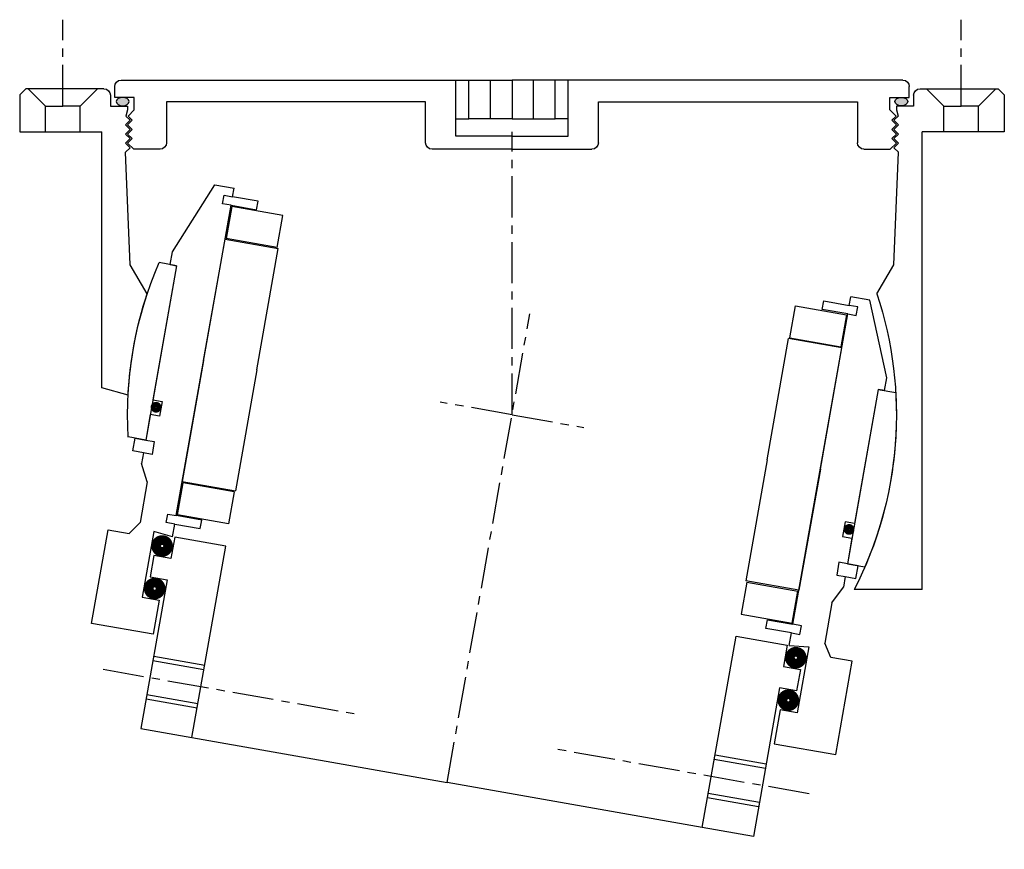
# Model space of a CAD drawing. Header units: millimetres. Extents: x -114 to 114, y -101 to 92.
import ezdxf

# ---------------------------------------------------------------- set-up
doc = ezdxf.new("R2010")
doc.units = ezdxf.units.MM
doc.header["$LTSCALE"] = 0.3
doc.header["$MEASUREMENT"] = 0
doc.linetypes.add('CENTER', pattern=[50.8, 31.75, -6.35, 6.35, -6.35])
doc.layers.get('0').update_dxf_attribs({"linetype": 'CONTINUOUS'})
doc.layers.add('CENTER', color=1, linetype='CENTER')

# ---------------------------------------------------------------- blocks, each defined once
blk = doc.blocks.new('4S120Z-20-innerhouse')
for p, q in [((-84, 23.5), (-77, 40.5)), ((-77, 40.5), (-72.5, 40.5)), ((-72.5, 38.5), (-72.5, 40.5)), ((77, 40.5), (72.5, 40.5)), ((72.5, 38.5), (72.5, 40.5)), ((84, 23.5), (77, 40.5)), ((-74.5, 36.5), (-74.5, 38.5)), ((-74.5, 38.5), (-72.5, 38.5)), ((-72.5, 36.5), (-74.5, 36.5)), ((-66.5, 38.5), (-72.5, 38.5)), ((-72.5, -36.5), (-72.5, 36.5)), ((-72.5, 36.5), (-66.5, 36.5)), ((-66.5, 36.5), (-66.5, 38.5)), ((66.5, 38.5), (72.5, 38.5)), ((66.5, 36.5), (66.5, 38.5)), ((72.5, 36.5), (66.5, 36.5)), ((74.5, 38.5), (72.5, 38.5)), ((72.5, -36.5), (72.5, 36.5)), ((72.5, 36.5), (74.5, 36.5)), ((74.5, 36.5), (74.5, 38.5)), ((-72.25, 36.25), (-72.25, 28.75)), ((-60.25, 36.25), (-72.25, 36.25)), ((-60.25, 28.75), (-60.25, 36.25)), ((60.25, 28.75), (60.25, 36.25)), ((60.25, 36.25), (72.25, 36.25)), ((72.25, 36.25), (72.25, 28.75)), ((-72.5, 28.5), (-60, 28.5)), ((-72.5, 0), (-72.5, 28.5)), ((-60.25, 28.75), (-72.25, 28.75)), ((-60, 0), (-60, 28.5)), ((60, 0), (60, 28.5)), ((72.5, 28.5), (60, 28.5)), ((60.25, 28.75), (72.25, 28.75)), ((72.5, 0), (72.5, 28.5)), ((-84, 20.5), (-84, 23.5)), ((84, 20.5), (84, 23.5)), ((-82.5, 20.5), (-86.61, 20.5)), ((-84, 20.5), (-82.5, 20.5)), ((-82.5, 20.5), (-82.5, -20.5)), ((-82.5, 20.5), (-82.5, -11)), ((84, 20.5), (82.5, 20.5)), ((82.5, 20.5), (86.61, 20.5)), ((82.5, 20.5), (82.5, -11)), ((82.5, 20.5), (82.5, -20.5)), ((-72.5, 0), (-72.5, -28.5)), ((-60, 0), (-60, -28.5)), ((60, 0), (60, -28.5)), ((72.5, 0), (72.5, -28.5)), ((-82.5, -11), (-80.3, -11)), ((-80.3, -11), (-80.3, -14.5)), ((82.5, -11), (80.3, -11)), ((80.3, -11), (80.3, -14.5)), ((-82.5, -14.5), (-82.5, -20.5)), ((-80.3, -14.5), (-82.5, -14.5)), ((80.3, -14.5), (82.5, -14.5)), ((82.5, -14.5), (82.5, -20.5)), ((-82.5, -20.5), (-86.61, -20.5)), ((-85, -23.5), (-85, -20.5)), ((-85, -20.5), (-82.5, -20.5)), ((-82.5, -20.5), (-80.5, -20.5)), ((-80.5, -20.5), (-80.5, -23.5)), ((80.5, -20.5), (80.5, -23.5)), ((82.5, -20.5), (80.5, -20.5)), ((85, -20.5), (82.5, -20.5)), ((82.5, -20.5), (86.61, -20.5)), ((85, -23.5), (85, -20.5)), ((-82.5, -23.5), (-85, -23.5)), ((-82.5, -23.5), (-82.5, -26)), ((-80.5, -23.5), (-82.5, -23.5)), ((80.5, -23.5), (82.5, -23.5)), ((82.5, -23.5), (85, -23.5)), ((82.5, -23.5), (82.5, -26)), ((-80.5, -30), (-82.5, -26)), ((80.5, -30), (82.5, -26)), ((-72.5, -28.5), (-60, -28.5)), ((-60.25, -28.75), (-72.25, -28.75)), ((-72.25, -36.25), (-72.25, -28.75)), ((-60.25, -28.75), (-60.25, -36.25)), ((72.5, -28.5), (60, -28.5)), ((60.25, -28.75), (60.25, -36.25)), ((60.25, -28.75), (72.25, -28.75)), ((72.25, -36.25), (72.25, -28.75)), ((-80.5, -30), (-80.5, -39.5)), ((80.5, -30), (80.5, -39.5)), ((-60.25, -36.25), (-72.25, -36.25)), ((60.25, -36.25), (72.25, -36.25)), ((-74.5, -38.5), (-74.5, -36.5)), ((-74.5, -36.5), (-72.5, -36.5)), ((-72.5, -38.5), (-74.5, -38.5)), ((-66.5, -36.5), (-72.5, -36.5)), ((-72.5, -41.5), (-72.5, -38.5)), ((-72.5, -38.5), (-66.5, -38.5)), ((-66.5, -38.5), (-66.5, -36.5)), ((66.5, -38.5), (66.5, -36.5)), ((66.5, -36.5), (72.5, -36.5)), ((72.5, -38.5), (66.5, -38.5)), ((74.5, -36.5), (72.5, -36.5)), ((72.5, -38.5), (74.5, -38.5)), ((72.5, -41.5), (72.5, -38.5)), ((74.5, -38.5), (74.5, -36.5)), ((-82.5, -42.5), (-80.5, -39.5)), ((-77, -41), (-77, -56.5)), ((-72.5, -41.5), (-77, -41)), ((72.5, -41.5), (77, -41)), ((77, -41), (77, -56.5)), ((82.5, -42.5), (80.5, -39.5)), ((-87.5, -64.5), (-87.5, -42.5)), ((-87.5, -42.5), (-82.5, -42.5)), ((-60, -41.5), (-72, -41.5)), ((-72, -41.5), (-72, -46.5)), ((-60, -86.5), (-60, -41.5)), ((60, -86.5), (60, -41.5)), ((60, -41.5), (72, -41.5)), ((72, -41.5), (72, -46.5)), ((87.5, -42.5), (82.5, -42.5)), ((87.5, -64.5), (87.5, -42.5)), ((-72, -46.5), (-76, -46.5)), ((-76, -46.5), (-76, -51.5)), ((72, -46.5), (76, -46.5)), ((76, -46.5), (76, -51.5)), ((-76, -51.5), (-72, -51.5)), ((-72, -51.5), (-72, -86.5)), ((72, -51.5), (72, -86.5)), ((76, -51.5), (72, -51.5)), ((-77, -56.5), (-73, -56.5)), ((-73, -56.5), (-73, -64.5)), ((77, -56.5), (73, -56.5)), ((73, -56.5), (73, -64.5)), ((-73, -64.5), (-87.5, -64.5)), ((73, -64.5), (87.5, -64.5)), ((-72, -69.5), (-60, -69.5)), ((-72, -70.5), (-60, -70.5)), ((72, -69.5), (60, -69.5)), ((72, -70.5), (60, -70.5)), ((-72, -78.5), (-60, -78.5)), ((-72, -79.5), (-60, -79.5)), ((72, -78.5), (60, -78.5)), ((72, -79.5), (60, -79.5)), ((-72, -86.5), (-60, -86.5)), ((-60, -86.5), (0, -86.5)), ((60, -86.5), (0, -86.5)), ((72, -86.5), (60, -86.5))]:
    blk.add_line(p, q)
for points, const_width in [([(-82.13, -12.6, 1), (-80.83, -12.6, 1)], 1.2), ([(82.13, -12.6, -1), (80.83, -12.6, -1)], 1.2), ([(-75.88, -44, 1), (-73.12, -44, 1)], 2.25), ([(75.88, -44, -1), (73.12, -44, -1)], 2.25), ([(-75.88, -54, 1), (-73.12, -54, 1)], 2.25), ([(75.88, -54, -1), (73.12, -54, -1)], 2.25)]:
    blk.add_lwpolyline(points, format="xyb", close=True, dxfattribs=dict(const_width=const_width))
for start, end in [(166.6831, 193.3169), (346.6831, 13.3169)]:
    blk.add_arc((0, 0), 89, start, end)
at = {"layer": 'CENTER'}
for p, q in [((0, -86.5), (0, 23.74)), ((0, 0), (-16.89, 0)), ((0, 0), (16.89, 0)), ((-83, -74.5), (-22.5, -74.5)), ((83, -74.5), (22.5, -74.5))]:
    blk.add_line(p, q, dxfattribs=at)
blk = doc.blocks.new('4S120Z-20-outerhouse')
h = blk.add_hatch(color=256)
edge = h.paths.add_edge_path()
edge.add_ellipse((-90.16, 7.04), major_axis=(1.5, 0), ratio=0.647319, start_angle=-259.6975, end_angle=79.6975)
edge.add_line((-89.89, 8), (-90.43, 8))
h = blk.add_hatch(color=256)
edge = h.paths.add_edge_path()
edge.add_ellipse((90.16, 7.04), major_axis=(-1.5, 0), ratio=0.647319, start_angle=280.3025, end_angle=619.6975, ccw=False)
edge.add_line((89.89, 8), (90.43, 8))
for p, q in [((-90.5, 12), (0, 12)), ((-13, 3), (-13, 12)), ((-10, 3), (-10, 12)), ((-5, 3), (-5, 12)), ((90.5, 12), (0, 12)), ((0, 12), (0, 3)), ((0, 12), (0, 3)), ((0, 12), (0, 3)), ((0, 12), (0, 3)), ((5, 3), (5, 12)), ((10, 3), (10, 12)), ((13, 3), (13, 12)), ((-112.6, 10), (-114, 8.6)), ((-94.5, 10), (-112.6, 10)), ((-112, 10), (-108, 6)), ((-96, 10), (-100, 6)), ((-92, 8), (-92, 10.5)), ((92, 8), (92, 10.5)), ((94.5, 10), (112.6, 10)), ((96, 10), (100, 6)), ((112, 10), (108, 6)), ((112.6, 10), (114, 8.6)), ((-114, 8.6), (-114, 0)), ((-93, 8.5), (-93, 6)), ((-87.5, 8), (-92, 8)), ((-87.5, 5.1), (-87.5, 8)), ((-20, 7), (-80, 7)), ((-80, 7), (-80, -2.5)), ((-20, -2.5), (-20, 7)), ((20, 7), (80, 7)), ((20, -2.5), (20, 7)), ((80, 7), (80, -2.5)), ((87.5, 8), (92, 8)), ((87.5, 5.1), (87.5, 8)), ((93, 8.5), (93, 6)), ((114, 8.6), (114, 0)), ((-108, 0), (-108, 6)), ((-108, 6), (-104, 6)), ((-100, 6), (-104, 6)), ((-100, 0), (-100, 6)), ((-93, 6), (-89, 6)), ((-89, 5.1), (-89.42, 3.68)), ((-89, 6), (-89, 5.1)), ((-87.5, 5.1), (-88.92, 3.68)), ((87.5, 5.1), (88.92, 3.68)), ((93, 6), (89, 6)), ((89, 6), (89, 5.1)), ((89, 5.1), (89.42, 3.68)), ((100, 6), (104, 6)), ((100, 0), (100, 6)), ((108, 6), (104, 6)), ((108, 0), (108, 6)), ((-89.5, 1.64), (-88.44, 2.7)), ((-88.44, 2.7), (-89.42, 3.68)), ((-89, 1.64), (-87.94, 2.7)), ((-87.94, 2.7), (-88.92, 3.68)), ((-13, -1), (-13, 3)), ((-13, 3), (-10, 3)), ((-5, 3), (-10, 3)), ((0, 3), (-5, 3)), ((0, 3), (5, 3)), ((5, 3), (10, 3)), ((13, 3), (10, 3)), ((13, -1), (13, 3)), ((87.94, 2.7), (88.92, 3.68)), ((89, 1.64), (87.94, 2.7)), ((88.44, 2.7), (89.42, 3.68)), ((89.5, 1.64), (88.44, 2.7)), ((-114, 0), (-95, 0)), ((-95, -106), (-95, 0)), ((-88.44, 0.58), (-89.5, 1.64)), ((-89.5, -0.48), (-88.44, 0.58)), ((-87.94, 0.58), (-89, 1.64)), ((-89, -0.48), (-87.94, 0.58)), ((87.94, 0.58), (89, 1.64)), ((89, -0.48), (87.94, 0.58)), ((88.44, 0.58), (89.5, 1.64)), ((89.5, -0.48), (88.44, 0.58)), ((95, -59.3), (95, 0)), ((114, 0), (95, 0)), ((-88.44, -1.54), (-89.5, -0.48)), ((-89.5, -2.6), (-88.44, -1.54)), ((-87.94, -1.54), (-89, -0.48)), ((-89, -2.6), (-87.94, -1.54)), ((0, -1), (-13, -1)), ((0, -1), (13, -1)), ((87.94, -1.54), (89, -0.48)), ((89, -2.6), (87.94, -1.54)), ((88.44, -1.54), (89.5, -0.48)), ((89.5, -2.6), (88.44, -1.54)), ((-88.44, -3.66), (-89.5, -2.6)), ((-89.5, -4.72), (-88.44, -3.66)), ((-87.6, -4), (-89, -2.6)), ((-81.5, -4), (-87.6, -4)), ((0, -4), (-18.5, -4)), ((0, -4), (18.5, -4)), ((81.5, -4), (87.6, -4)), ((87.6, -4), (89, -2.6)), ((88.44, -3.66), (89.5, -2.6)), ((89.5, -4.72), (88.44, -3.66)), ((-88.44, -30.78), (-89.5, -4.72)), ((88.44, -30.78), (89.5, -4.72)), ((-84.48, -37.5), (-88.44, -30.78)), ((84.48, -37.5), (88.44, -30.78)), ((88.88, -60.94), (95, -59.3)), ((-95, -106), (-79.25, -106))]:
    blk.add_line(p, q)
for centre, radius, start, end in [((-90.5, 10.5), 1.5, 90, 180), ((90.5, 10.5), 1.5, 0, 90), ((-94.5, 8.5), 1.5, 0, 90), ((94.5, 8.5), 1.5, 90, 180), ((-81.5, -2.5), 1.5, 270, 0), ((-18.5, -2.5), 1.5, 180, 270), ((18.5, -2.5), 1.5, 270, 0), ((81.5, -2.5), 1.5, 180, 270), ((0, -65.5), 89, 161.6621, 207.0685), ((0, -65.5), 89, 2.939, 18.3379)]:
    blk.add_arc(centre, radius, start, end)
at = {"extrusion": (0, 0, -1)}
blk.add_ellipse((-90.16, 7.04), major_axis=(1.5, 0), ratio=0.647319, dxfattribs=at)
blk.add_ellipse((90.16, 7.04), major_axis=(-1.5, 0), ratio=0.647319)
at = {"layer": 'CENTER'}
for p, q in [((-104, 6), (-104, 26)), ((104, 6), (104, 26)), ((0, -65.5), (0, 0))]:
    blk.add_line(p, q, dxfattribs=at)

msp = doc.modelspace()

# ---------------------------------------------------------------- block references
at = {"xscale": -1}
msp.add_blockref('4S120Z-20-outerhouse', (0, 65.5), dxfattribs=at)
at = {"xscale": -1, "rotation": 350.0000000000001}
msp.add_blockref('4S120Z-20-innerhouse', (0, 0), dxfattribs=at)

doc.saveas('drawing.dxf')
